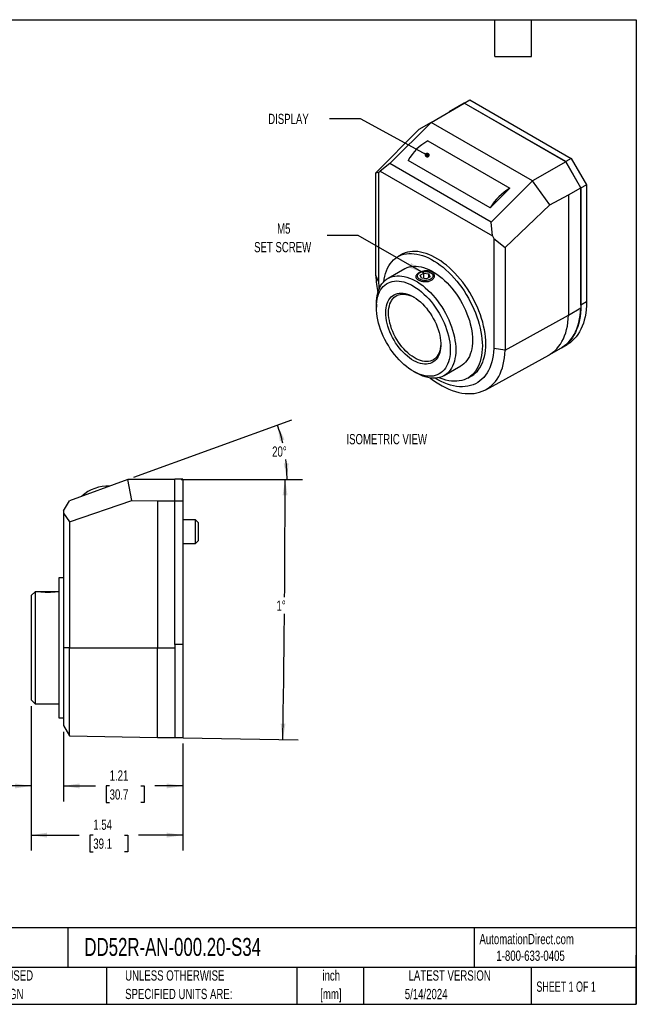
# Model space of a CAD drawing. Header units: inches. Extents: x 0.2 to 10.8, y 0.2 to 8.2.
# Tile 2 of 2: x 5.7 to 10.8, y 0.2 to 8.2. Entities that reach past the tile are written whole.
import ezdxf

# ---------------------------------------------------------------- set-up
doc = ezdxf.new("R2010")
doc.units = ezdxf.units.IN
doc.header["$MEASUREMENT"] = 0
doc.layers.add('DIMENSIONS', color=140, linetype='Continuous', lineweight=25)
doc.layers.add('TEXT', color=140, linetype='Continuous', lineweight=25)
doc.styles.add('SLDTEXTSTYLE0', font='TXT', dxfattribs={"width": 0.7})
doc.styles.add('SLDTEXTSTYLE1', font='TXT', dxfattribs={"width": 0.65})
doc.dimstyles.new('SLDDIMSTYLE0', dxfattribs={"dimtxt": 0.084961, "dimasz": 0.13, "dimexe": 0, "dimexo": 0.0625, "dimgap": 0.02124, "dimtad": 0, "dimtih": 1, "dimtoh": 1, "dimlfac": 1.25, "dimrnd": 1e-09, "dimdsep": 46, "dimtxsty": 'SLDTEXTSTYLE0', "dimsah": 1, "dimcen": 0.09, "dimadec": 0, "dimazin": 2, "dimtfac": 1, "dimtmove": 0, "dimatfit": 0, "dimfxl": 0, "dimfrac": 2, "dimtolj": 1, "dimtzin": 12, "dimarcsym": 0})
doc.dimstyles.new('SLDDIMSTYLE1', dxfattribs={"dimtxt": 0.084961, "dimasz": 0.13, "dimexe": 0, "dimexo": 0.0625, "dimgap": 0.02124, "dimtad": 0, "dimtih": 1, "dimtoh": 1, "dimlfac": 1.25, "dimrnd": 1e-09, "dimzin": 12, "dimdsep": 46, "dimtxsty": 'SLDTEXTSTYLE0', "dimsah": 1, "dimcen": 0.09, "dimadec": 0, "dimazin": 3, "dimtfac": 1, "dimtofl": 0, "dimtmove": 0, "dimatfit": 3, "dimfxl": 0, "dimfrac": 2, "dimtolj": 1, "dimtzin": 12, "dimarcsym": 0})
doc.dimstyles.new('SLDDIMSTYLE4', dxfattribs={"dimtxt": 0.084961, "dimasz": 0.13, "dimexe": 0, "dimexo": 0.0625, "dimgap": 0.02124, "dimtad": 0, "dimtih": 1, "dimtoh": 1, "dimdec": 4, "dimlfac": 1.25, "dimzin": 12, "dimdsep": 46, "dimtxsty": 'SLDTEXTSTYLE0', "dimsah": 1, "dimcen": 0.09, "dimadec": 0, "dimazin": 3, "dimtfac": 1, "dimtdec": 0, "dimtofl": 0, "dimtmove": 0, "dimatfit": 3, "dimfxl": 0, "dimfrac": 2, "dimtolj": 1, "dimtzin": 12, "dimarcsym": 0})
doc.dimstyles.new('SLDDIMSTYLE5', dxfattribs={"dimtxt": 0.18, "dimasz": 0.13, "dimexe": 0, "dimexo": 0.0625, "dimgap": 0, "dimtad": 0, "dimtih": 1, "dimtoh": 1, "dimdec": 0, "dimrnd": 1e-09, "dimzin": 0, "dimdsep": 46, "dimtxsty": 'Standard', "dimsah": 1, "dimcen": 0.09, "dimadec": 0, "dimazin": 0, "dimtfac": 0.13, "dimtdec": 0, "dimtofl": 0, "dimtmove": 0, "dimatfit": 3, "dimfxl": 0, "dimfrac": 2, "dimtolj": 1, "dimtzin": 0, "dimarcsym": 0})
doc.dimstyles.new('SLDDIMSTYLE6', dxfattribs={"dimtxt": 0.18, "dimasz": 0.04, "dimexe": 0, "dimexo": 0.0625, "dimgap": 0, "dimtad": 0, "dimtih": 1, "dimtoh": 1, "dimdec": 0, "dimrnd": 1e-09, "dimzin": 0, "dimdsep": 46, "dimtxsty": 'Standard', "dimblk1": 'DOT', "dimblk2": 'DOT', "dimsah": 1, "dimcen": 0.09, "dimadec": 0, "dimazin": 0, "dimtfac": 0.04, "dimtdec": 0, "dimtofl": 0, "dimtmove": 0, "dimatfit": 3, "dimldrblk": 'DOT', "dimfxl": 0, "dimfrac": 2, "dimtolj": 1, "dimtzin": 0, "dimarcsym": 0})

# ---------------------------------------------------------------- blocks, each defined once
blk = doc.blocks.new('_D_7')
at = {"layer": 'DIMENSIONS'}
for p, q in [((5.8352, 2.6726), (5.8352, 1.8991)), ((6.0992, 2.4642), (6.0992, 1.8991)), ((5.1949, 2.0241), (5.1663, 2.0241)), ((5.1663, 2.0241), (5.1663, 1.8891)), ((5.3766, 2.0241), (5.4052, 2.0241)), ((5.4052, 2.0241), (5.4052, 1.8891)), ((5.8352, 2.0241), (5.4918, 2.0241)), ((6.0992, 2.0241), (6.3492, 2.0241)), ((5.1663, 1.8891), (5.1949, 1.8891)), ((5.4052, 1.8891), (5.3766, 1.8891))]:
    blk.add_line(p, q, dxfattribs=at)
for points in [[(5.8352, 2.0241), (5.7052, 2.0441), (5.7052, 2.0041)], [(6.0992, 2.0241), (6.2292, 2.0041), (6.2292, 2.0441)]]:
    blk.add_solid(points, dxfattribs=at)
at = {"layer": 'DIMENSIONS', "char_height": 0.08333, "attachment_point": 1, "style": 'SLDTEXTSTYLE0'}
for s, insert in [('0.33', (5.1595, 2.1506)), ('8.4', (5.1949, 1.9965))]:
    blk.add_mtext(s, dxfattribs=dict(at, insert=insert))
blk = doc.blocks.new('_D_8')
at = {"layer": 'DIMENSIONS'}
for p, q in [((6.0992, 2.4642), (6.0992, 1.8991)), ((7.0672, 2.3678), (7.0672, 1.8991)), ((6.0992, 2.0241), (6.3578, 2.0241)), ((6.473, 2.0241), (6.4444, 2.0241)), ((6.4444, 2.0241), (6.4444, 1.8891)), ((6.7254, 2.0241), (6.754, 2.0241)), ((6.754, 2.0241), (6.754, 1.8891)), ((7.0672, 2.0241), (6.8406, 2.0241)), ((6.4444, 1.8891), (6.473, 1.8891)), ((6.754, 1.8891), (6.7254, 1.8891))]:
    blk.add_line(p, q, dxfattribs=at)
for points in [[(6.0992, 2.0241), (6.2292, 2.0041), (6.2292, 2.0441)], [(7.0672, 2.0241), (6.9372, 2.0441), (6.9372, 2.0041)]]:
    blk.add_solid(points, dxfattribs=at)
at = {"layer": 'DIMENSIONS', "char_height": 0.08333, "attachment_point": 1, "style": 'SLDTEXTSTYLE0'}
for s, insert in [('1.21', (6.473, 2.1506)), ('30.7', (6.473, 1.9965))]:
    blk.add_mtext(s, dxfattribs=dict(at, insert=insert))
blk = doc.blocks.new('_D_9')
at = {"layer": 'DIMENSIONS'}
for p, q in [((5.8352, 2.6726), (5.8352, 1.4996)), ((7.0672, 2.3678), (7.0672, 1.4996)), ((5.8352, 1.6246), (6.2251, 1.6246)), ((6.3402, 1.6246), (6.3117, 1.6246)), ((6.3117, 1.6246), (6.3117, 1.4895)), ((6.5927, 1.6246), (6.6212, 1.6246)), ((6.6212, 1.6246), (6.6212, 1.4895)), ((7.0672, 1.6246), (6.7078, 1.6246)), ((6.3117, 1.4895), (6.3402, 1.4895)), ((6.6212, 1.4895), (6.5927, 1.4895))]:
    blk.add_line(p, q, dxfattribs=at)
for points in [[(5.8352, 1.6246), (5.9652, 1.6046), (5.9652, 1.6446)], [(7.0672, 1.6246), (6.9372, 1.6446), (6.9372, 1.6046)]]:
    blk.add_solid(points, dxfattribs=at)
at = {"layer": 'DIMENSIONS', "char_height": 0.08333, "attachment_point": 1, "style": 'SLDTEXTSTYLE0'}
for s, insert in [('1.54', (6.3402, 1.751)), ('39.1', (6.3402, 1.597))]:
    blk.add_mtext(s, dxfattribs=dict(at, insert=insert))
blk = doc.blocks.new('_D_10')
at = {"layer": 'DIMENSIONS'}
for p, q in [((7.0532, 4.5146), (8.0228, 4.5146)), ((6.9124, 2.4177), (8.0043, 2.3987))]:
    blk.add_line(p, q, dxfattribs=at)
for start, end in [(359.547692, 0), (359, 359.483811)]:
    blk.add_arc((-113.2174, 4.5146), 121.1152, start, end, dxfattribs=at)
for points in [[(7.8978, 4.5146), (7.8777, 4.3846), (7.9177, 4.3846)], [(7.8793, 2.4009), (7.9015, 2.5305), (7.8615, 2.5312)]]:
    blk.add_solid(points, dxfattribs=at)
at = {"layer": 'DIMENSIONS', "insert": (7.828, 3.5309), "char_height": 0.08333, "attachment_point": 1, "style": 'SLDTEXTSTYLE0'}
blk.add_mtext('1°', dxfattribs=at)
blk = doc.blocks.new('_D_11')
at = {"layer": 'DIMENSIONS'}
for p, q in [((6.6689, 4.5317), (7.9534, 4.9992)), ((7.1172, 4.5154), (8.0387, 4.5154))]:
    blk.add_line(p, q, dxfattribs=at)
for start, end in [(13.22406, 20), (0, 7.12573)]:
    blk.add_arc((6.6241, 4.5154), 1.2895, start, end, dxfattribs=at)
for points in [[(7.8359, 4.9565), (7.8551, 4.8263), (7.8933, 4.8381)], [(7.9137, 4.5154), (7.9271, 4.6463), (7.8872, 4.6443)]]:
    blk.add_solid(points, dxfattribs=at)
at = {"layer": 'DIMENSIONS', "insert": (7.7927, 4.7828), "char_height": 0.08333, "attachment_point": 1, "style": 'SLDTEXTSTYLE0'}
blk.add_mtext('20°', dxfattribs=at)
blk = doc.blocks.new('_Dot')
at = {"color": 0, "linetype": 'ByBlock', "lineweight": -2}
blk.add_line((-0.5, 0), (-1, 0), dxfattribs=at)
at = {"color": 0, "linetype": 'ByBlock', "const_width": 0.5}
blk.add_lwpolyline([(-0.25, 0, 1), (0.25, 0, 1)], format="xyb", close=True, dxfattribs=at)

msp = doc.modelspace()

# ---------------------------------------------------------------- linework, layer by layer
for p, q in [((9.083562, 7.41577), (9.353137, 7.571392)), ((9.353137, 7.572045), (9.229817, 7.500831)), ((9.353137, 7.572045), (9.398392, 7.59817)), ((10.176775, 7.096569), (9.353137, 7.572045)), ((10.176775, 7.095916), (9.353137, 7.571392)), ((9.398392, 7.59817), (10.22203, 7.122694)), ((9.229817, 7.500831), (9.229817, 7.500201)), ((8.747853, 7.080871), (9.083562, 7.41577)), ((9.083562, 7.41577), (8.984593, 7.358614)), ((9.9072, 6.940294), (9.083562, 7.41577)), ((8.984593, 7.358614), (8.633927, 7.006638)), ((9.056537, 7.265868), (9.724046, 6.880524)), ((10.22203, 7.122694), (10.176775, 7.096569)), ((10.22203, 7.122694), (10.345349, 6.909099)), ((8.747853, 7.080871), (8.670278, 7.01858)), ((9.571491, 6.605395), (8.747853, 7.080871)), ((9.564575, 6.721437), (8.897066, 7.106782)), ((10.176775, 7.095916), (9.9072, 6.940294)), ((10.300094, 6.882973), (10.176775, 7.096569)), ((10.299529, 6.8833), (10.176775, 7.095916)), ((8.633927, 7.006638), (8.658774, 7.011084)), ((8.633927, 6.17071), (8.633927, 7.006638)), ((8.658774, 7.011084), (8.670278, 7.01858)), ((8.658774, 6.117178), (8.658774, 7.011084)), ((8.670278, 7.01858), (9.581184, 6.492726)), ((9.724046, 6.880524), (9.564575, 6.721437)), ((9.9072, 6.940294), (9.571491, 6.605395)), ((10.048543, 6.744408), (9.9072, 6.940294)), ((10.199968, 6.825825), (10.299529, 6.8833)), ((10.299529, 6.8833), (10.299529, 5.908024)), ((10.300094, 6.882973), (10.345349, 6.909099)), ((10.300094, 5.93056), (10.300094, 6.882973)), ((10.345349, 6.909099), (10.345349, 5.956685)), ((10.048543, 6.744408), (10.199968, 6.825825)), ((10.199968, 6.825825), (10.199968, 5.850549)), ((9.685418, 6.399626), (10.048543, 6.744408)), ((9.581184, 6.492726), (9.571491, 6.605395)), ((9.581184, 6.492726), (9.592689, 6.471946)), ((9.592689, 6.471946), (9.685418, 6.399626)), ((9.592689, 6.471946), (9.592689, 5.578041)), ((8.841354, 6.340218), (8.81307, 6.32389)), ((9.685418, 6.399626), (9.685418, 5.563697)), ((8.658774, 6.117178), (8.633927, 6.17071)), ((8.869466, 6.2262), (8.733701, 6.147824)), ((8.990461, 6.193534), (8.984998, 6.190379)), ((8.995069, 6.173913), (9.024463, 6.190882)), ((9.005828, 6.150733), (8.995069, 6.173913)), ((9.024463, 6.190882), (9.064615, 6.184671)), ((9.024463, 6.147851), (9.024463, 6.190882)), ((9.075374, 6.161491), (9.04598, 6.144522)), ((9.075374, 6.161491), (9.064615, 6.184671)), ((9.064615, 6.15528), (9.064615, 6.184671)), ((9.085445, 6.190379), (9.079983, 6.193534)), ((8.658774, 6.117178), (8.659194, 6.116936)), ((9.04598, 6.144522), (9.005828, 6.150733)), ((8.639242, 5.939047), (8.639242, 5.912922)), ((10.345349, 5.956685), (10.300094, 5.93056)), ((9.685418, 5.563697), (10.199968, 5.850549)), ((10.199968, 5.850549), (10.299529, 5.908024)), ((10.143325, 5.584063), (10.18858, 5.610188)), ((9.526783, 5.243545), (10.038669, 5.524637)), ((9.592269, 5.578283), (9.592689, 5.578041)), ((9.685418, 5.563697), (9.592689, 5.578041)), ((10.038669, 5.524637), (10.043364, 5.527281)), ((10.043364, 5.527281), (10.142925, 5.584756)), ((8.939006, 5.393658), (8.96163, 5.380594)), ((9.189664, 5.357988), (9.325428, 5.436363)), ((9.381824, 5.338673), (9.410108, 5.355001)), ((6.621945, 4.514622), (6.147181, 4.341822)), ((6.651907, 4.344695), (6.621945, 4.514622)), ((7.003181, 4.514622), (6.621945, 4.514622)), ((7.067181, 4.515422), (7.003181, 4.515422)), ((7.003181, 4.341022), (7.003181, 4.515422)), ((7.067181, 4.515422), (7.067181, 4.341022)), ((6.099181, 4.258683), (6.147181, 4.341822)), ((6.147181, 4.170365), (6.651907, 4.344695)), ((6.651907, 4.344695), (6.862381, 4.341022)), ((6.862381, 4.341022), (7.003181, 4.341022)), ((6.862381, 4.341022), (6.862381, 3.146622)), ((7.003181, 4.341022), (7.067181, 4.341022)), ((7.003181, 3.174622), (7.003181, 4.341022)), ((7.067181, 4.341022), (7.067181, 3.174622)), ((6.099181, 4.258683), (6.099181, 4.241369)), ((6.099181, 4.241369), (6.147181, 4.170365)), ((6.099181, 4.241369), (6.099181, 3.146622)), ((6.147181, 4.170365), (6.147181, 3.146622)), ((7.171181, 4.186622), (7.067181, 4.186622)), ((7.195181, 4.162622), (7.171181, 4.186622)), ((7.171181, 3.994622), (7.171181, 4.186622)), ((7.195181, 4.018622), (7.195181, 4.162622)), ((7.171181, 3.994622), (7.195181, 4.018622)), ((7.067181, 3.994622), (7.171181, 3.994622)), ((6.099181, 3.715422), (6.059181, 3.715422)), ((6.059181, 3.715422), (6.059181, 3.146622)), ((5.867181, 3.602622), (5.835181, 3.570622)), ((5.892678, 3.602622), (5.867181, 3.602622)), ((5.867181, 3.602622), (5.867181, 2.690622)), ((5.907889, 3.602622), (5.906076, 3.600808)), ((6.034472, 3.602622), (5.907889, 3.602622)), ((6.036297, 3.600797), (6.034472, 3.602622)), ((6.059181, 3.602622), (6.049886, 3.602622)), ((5.835181, 3.570622), (5.835181, 2.722622)), ((6.059181, 3.146622), (6.059181, 2.577822)), ((6.147181, 3.146622), (6.099181, 3.146622)), ((6.099181, 3.146622), (6.099181, 2.514244)), ((6.147181, 3.146622), (6.862381, 3.146622)), ((6.147181, 2.431105), (6.147181, 3.146622)), ((6.862381, 3.146622), (7.003181, 3.146622)), ((6.862381, 2.418622), (6.862381, 3.146622)), ((7.067181, 3.174622), (7.003181, 3.174622)), ((7.003181, 3.174622), (7.003181, 2.417822)), ((7.067181, 3.174622), (7.067181, 2.417822)), ((5.835181, 2.722622), (5.867181, 2.690622)), ((5.867181, 2.690622), (6.059181, 2.690622)), ((6.059181, 2.577822), (6.099181, 2.577822)), ((6.099181, 2.514244), (6.147181, 2.431105)), ((6.147181, 2.431105), (6.862381, 2.418622)), ((6.862381, 2.418622), (7.003181, 2.418622)), ((7.003181, 2.417822), (7.067181, 2.417822))]:
    msp.add_line(p, q)
at = {"flags": 128}
for points in [[(8.698419, 6.11987), (8.701587, 6.141963), (8.706497, 6.166064), (8.71278, 6.18899), (8.720415, 6.210659), (8.729373, 6.230996), (8.739625, 6.249928), (8.751133, 6.26739), (8.763858, 6.283321), (8.777755, 6.297663), (8.792774, 6.310367), (8.808864, 6.321389), (8.825967, 6.330689), (8.844024, 6.338234), (8.862971, 6.344), (8.882742, 6.347964), (8.903267, 6.350113), (8.924474, 6.35044), (8.946288, 6.348943), (8.968634, 6.345628), (8.991432, 6.340506), (9.014602, 6.333596), (9.038063, 6.324921), (9.061733, 6.314512), (9.085528, 6.302406), (9.109366, 6.288645), (9.133161, 6.273278), (9.156831, 6.256358), (9.180292, 6.237945), (9.203462, 6.218103), (9.22626, 6.196903), (9.248606, 6.174419), (9.27042, 6.150729), (9.291627, 6.125917), (9.312152, 6.10007), (9.331923, 6.07328), (9.35087, 6.045639), (9.368927, 6.017245), (9.38603, 5.988198), (9.40212, 5.9586), (9.417139, 5.928554), (9.431036, 5.898167), (9.443761, 5.867545), (9.455269, 5.836796), (9.465521, 5.806027), (9.474479, 5.775347), (9.482114, 5.744863), (9.488397, 5.714683), (9.493307, 5.684913), (9.496826, 5.655656), (9.498943, 5.627017), (9.499649, 5.599095)], [(9.527934, 5.615423), (9.527227, 5.643345), (9.525111, 5.671985), (9.521591, 5.701241), (9.516681, 5.731011), (9.510398, 5.761191), (9.502764, 5.791675), (9.493805, 5.822355), (9.483553, 5.853124), (9.472045, 5.883873), (9.45932, 5.914495), (9.445424, 5.944882), (9.430404, 5.974928), (9.414314, 6.004526), (9.397211, 6.033573), (9.379154, 6.061967), (9.360207, 6.089608), (9.340436, 6.116399), (9.319911, 6.142245), (9.298704, 6.167057), (9.27689, 6.190747), (9.254545, 6.213231), (9.231747, 6.234432), (9.208576, 6.254273), (9.185115, 6.272686), (9.161445, 6.289606), (9.13765, 6.304973), (9.113813, 6.318734), (9.090017, 6.33084), (9.066347, 6.341249), (9.042886, 6.349924), (9.019716, 6.356834), (8.996918, 6.361956), (8.974573, 6.365271), (8.952758, 6.366768), (8.931551, 6.366441), (8.911026, 6.364292), (8.891256, 6.360328), (8.872308, 6.354563), (8.854252, 6.347017), (8.841354, 6.340218)], [(8.869466, 6.2262), (8.873289, 6.228334), (8.88927, 6.235799), (8.906182, 6.241458), (8.923947, 6.245285), (8.942488, 6.247263), (8.96172, 6.247383), (8.981559, 6.245645), (9.001916, 6.242056), (9.022699, 6.236632), (9.043816, 6.229398), (9.065172, 6.220386), (9.086673, 6.209636), (9.108221, 6.197196), (9.129722, 6.183122), (9.151078, 6.167477), (9.172195, 6.15033), (9.192978, 6.131758), (9.213335, 6.111844), (9.233173, 6.090677), (9.252406, 6.068351), (9.270947, 6.044967), (9.288712, 6.020628), (9.305624, 5.995444), (9.321605, 5.969526), (9.336586, 5.942991), (9.350498, 5.915957), (9.36328, 5.888545), (9.374875, 5.860877), (9.385231, 5.833077), (9.394302, 5.805269), (9.402047, 5.777577), (9.408431, 5.750125), (9.413427, 5.723036), (9.417011, 5.69643), (9.419168, 5.670426), (9.419888, 5.64514), (9.419168, 5.620686), (9.417011, 5.597173), (9.413427, 5.574705), (9.408431, 5.553383), (9.402047, 5.533302), (9.394302, 5.514552), (9.385231, 5.497217), (9.374875, 5.481373), (9.36328, 5.467093), (9.350498, 5.454439), (9.336586, 5.443468), (9.325428, 5.436363)], [(8.639242, 5.939047), (8.639962, 5.963501), (8.642119, 5.987015), (8.645703, 6.009483), (8.650698, 6.030805), (8.657083, 6.050885), (8.664827, 6.069635), (8.673898, 6.086971), (8.684254, 6.102814), (8.695849, 6.117095), (8.708631, 6.129749), (8.722544, 6.14072), (8.737524, 6.149959), (8.753506, 6.157424), (8.770417, 6.163083), (8.788183, 6.16691), (8.806723, 6.168888), (8.825956, 6.169008), (8.845795, 6.16727), (8.866151, 6.163681), (8.886934, 6.158257), (8.908051, 6.151023), (8.929408, 6.142011), (8.950908, 6.131261), (8.972457, 6.118821), (8.993957, 6.104747), (9.015314, 6.089101), (9.036431, 6.071954), (9.057214, 6.053382), (9.07757, 6.033469), (9.097409, 6.012302), (9.116642, 5.989976), (9.135182, 5.966592), (9.152948, 5.942253), (9.169859, 5.917069), (9.185841, 5.891151), (9.200821, 5.864616), (9.214734, 5.837582), (9.227516, 5.81017), (9.239111, 5.782502), (9.249467, 5.754702), (9.258537, 5.726894), (9.266282, 5.699202), (9.272667, 5.67175), (9.277662, 5.64466), (9.281246, 5.618054), (9.283403, 5.592051), (9.284123, 5.566765), (9.283403, 5.542311), (9.281246, 5.518798), (9.277662, 5.49633), (9.272667, 5.475008), (9.266282, 5.454927), (9.258537, 5.436177), (9.249467, 5.418841), (9.239111, 5.402998), (9.227516, 5.388718), (9.214734, 5.376063), (9.200821, 5.365093), (9.185841, 5.355854), (9.169859, 5.348388), (9.152948, 5.342729), (9.135182, 5.338902), (9.116642, 5.336924), (9.097409, 5.336804), (9.07757, 5.338543), (9.057214, 5.342132), (9.036431, 5.347555), (9.015314, 5.354789), (8.993957, 5.363802), (8.972457, 5.374552), (8.96163, 5.380594)], [(8.990468, 6.193538), (8.999178, 6.197736), (9.009047, 6.200968), (9.019757, 6.203132), (9.030964, 6.204157), (9.042308, 6.20401), (9.053424, 6.202696), (9.063955, 6.200257), (9.073563, 6.196772), (9.081938, 6.192353), (9.088812, 6.187141), (9.093963, 6.181305), (9.097227, 6.175031), (9.098497, 6.168522), (9.097734, 6.161986), (9.094961, 6.155634), (9.090269, 6.149671), (9.083807, 6.144286), (9.075783, 6.139654), (9.066456, 6.135924), (9.056125, 6.133215), (9.045123, 6.131615), (9.033801, 6.131174), (9.022526, 6.131907), (9.011659, 6.133791), (9.001549, 6.136765), (8.992521, 6.140733), (8.984865, 6.145568), (8.978829, 6.151114), (8.974604, 6.157194), (8.972328, 6.163611), (8.972074, 6.17016), (8.973849, 6.17663), (8.977596, 6.182812), (8.983196, 6.188509), (8.990468, 6.193538)], [(8.639242, 5.912922), (8.639956, 5.936395), (8.642096, 5.958932), (8.645651, 5.980425), (8.650604, 6.000771), (8.656931, 6.019873), (8.664604, 6.037641), (8.673584, 6.05399), (8.683829, 6.068842), (8.69529, 6.082126), (8.707913, 6.093779), (8.721638, 6.103746), (8.736398, 6.111978), (8.752125, 6.118437), (8.768742, 6.123091), (8.786171, 6.12592), (8.804328, 6.126908), (8.823127, 6.126052), (8.842479, 6.123355), (8.862291, 6.118831), (8.882469, 6.112501), (8.902917, 6.104395), (8.923536, 6.094552), (8.94423, 6.083018), (8.964899, 6.069849), (8.985445, 6.055107), (9.00577, 6.038863), (9.025777, 6.021194), (9.04537, 6.002184), (9.064457, 5.981924), (9.082947, 5.960511), (9.10075, 5.938045), (9.117784, 5.914636), (9.133965, 5.890393), (9.149217, 5.865433), (9.163469, 5.839874), (9.17665, 5.813839), (9.1887, 5.787451), (9.199559, 5.760836), (9.209177, 5.734122), (9.217509, 5.707434), (9.224513, 5.680901), (9.230156, 5.654649), (9.234413, 5.628802), (9.237262, 5.603485), (9.23869, 5.578818), (9.23869, 5.554918), (9.237262, 5.5319), (9.234413, 5.509872), (9.230156, 5.48894), (9.224513, 5.469204), (9.217509, 5.450758), (9.209177, 5.433689), (9.199559, 5.418079), (9.1887, 5.404003), (9.17665, 5.391527), (9.163469, 5.380711), (9.149217, 5.371606), (9.133965, 5.364256), (9.117784, 5.358696), (9.10075, 5.354952), (9.082947, 5.353043), (9.064457, 5.352977), (9.04537, 5.354754), (9.025777, 5.358367), (9.00577, 5.363797), (8.985445, 5.371019), (8.964899, 5.38), (8.94423, 5.390694), (8.923536, 5.403053), (8.902917, 5.417017), (8.882469, 5.432519), (8.862291, 5.449486), (8.842479, 5.467836), (8.823127, 5.487483), (8.804328, 5.508332), (8.786171, 5.530284), (8.768742, 5.553235), (8.752125, 5.577076), (8.736398, 5.601692), (8.721638, 5.626966), (8.707913, 5.652779), (8.69529, 5.679006), (8.683829, 5.705523), (8.673584, 5.732204), (8.664604, 5.758921), (8.656931, 5.785547), (8.650604, 5.811955), (8.645651, 5.83802), (8.642096, 5.863617), (8.639956, 5.888624), (8.639242, 5.912922)], [(8.662966, 6.065532), (8.661014, 6.085994), (8.659194, 6.116936)], [(8.715609, 5.868836), (8.716316, 5.888929), (8.71843, 5.908079), (8.72194, 5.926165), (8.726822, 5.943073), (8.733046, 5.958697), (8.740572, 5.972936), (8.749353, 5.985703), (8.759334, 5.996914), (8.770451, 6.006501), (8.782634, 6.014401), (8.795805, 6.020566), (8.809883, 6.024956), (8.824777, 6.027543), (8.840394, 6.028311), (8.856634, 6.027256), (8.873395, 6.024383), (8.890572, 6.019712), (8.908055, 6.013271), (8.925734, 6.005102), (8.943498, 5.995255), (8.961233, 5.983793), (8.978828, 5.97079), (8.996172, 5.956326), (9.013154, 5.940493), (9.029668, 5.923392), (9.045609, 5.905131), (9.060877, 5.885824), (9.075374, 5.865594), (9.089009, 5.84457), (9.101696, 5.822883), (9.113356, 5.800672), (9.123913, 5.778075), (9.133301, 5.755237), (9.141461, 5.732302), (9.148342, 5.709415), (9.153899, 5.686719), (9.158098, 5.66436), (9.160913, 5.642478), (9.162324, 5.621211), (9.162324, 5.600695), (9.160913, 5.581058), (9.158098, 5.562425), (9.153899, 5.544914), (9.148342, 5.528635), (9.141461, 5.513692), (9.133301, 5.500178), (9.123913, 5.48818), (9.113356, 5.477773), (9.101696, 5.469022), (9.089009, 5.461984), (9.075374, 5.456703), (9.060877, 5.453211), (9.045609, 5.451532), (9.029668, 5.451676), (9.013154, 5.453641), (8.996172, 5.457416), (8.978828, 5.462977), (8.961233, 5.470288), (8.943498, 5.479303), (8.925734, 5.489966), (8.908055, 5.502208), (8.890572, 5.515953), (8.873395, 5.531113), (8.856634, 5.547593), (8.840394, 5.565288), (8.824777, 5.584087), (8.809883, 5.603871), (8.795805, 5.624514), (8.782634, 5.645886), (8.770451, 5.667853), (8.759334, 5.690275), (8.749353, 5.71301), (8.740572, 5.735914), (8.733046, 5.758844), (8.726822, 5.781653), (8.72194, 5.804198), (8.71843, 5.826337), (8.716316, 5.847928), (8.715609, 5.868836)], [(8.738237, 5.868836), (8.738943, 5.888395), (8.741055, 5.907009), (8.744561, 5.924555), (8.749437, 5.940914), (8.755649, 5.955979), (8.763158, 5.969648), (8.771912, 5.981832), (8.781854, 5.992449), (8.792917, 6.001429), (8.805028, 6.008711), (8.818107, 6.014247), (8.832065, 6.018001), (8.846811, 6.019947), (8.862246, 6.020073), (8.878267, 6.018377), (8.894769, 6.014871), (8.91164, 6.009578), (8.928769, 6.002533), (8.944821, 5.994456)], [(10.300094, 5.93056), (10.299385, 5.899158), (10.297258, 5.868659), (10.29372, 5.839142), (10.288779, 5.810688), (10.282449, 5.78337), (10.274748, 5.757262), (10.265694, 5.732433), (10.255312, 5.708949), (10.24363, 5.686871), (10.230679, 5.666259), (10.216493, 5.647167), (10.201109, 5.629645), (10.184568, 5.613741), (10.166915, 5.599496), (10.148196, 5.586949), (10.128461, 5.576132), (10.125529, 5.574714)], [(10.345349, 5.956685), (10.344639, 5.925283), (10.342513, 5.894784), (10.338974, 5.865267), (10.334034, 5.836813), (10.327704, 5.809495), (10.320002, 5.783387), (10.310949, 5.758558), (10.300567, 5.735074), (10.288885, 5.712996), (10.275934, 5.692384), (10.261747, 5.673292), (10.246364, 5.65577), (10.229823, 5.639866), (10.21217, 5.625622), (10.193451, 5.613074), (10.18858, 5.610188)], [(9.162427, 5.61751), (9.162324, 5.614024), (9.160914, 5.594921), (9.158102, 5.576827), (9.153908, 5.55986), (9.148359, 5.544135), (9.141493, 5.529756), (9.133355, 5.516818), (9.123999, 5.505408), (9.113488, 5.495602), (9.101891, 5.487464), (9.089286, 5.48105), (9.075756, 5.476401), (9.061392, 5.473549), (9.046289, 5.472512), (9.030548, 5.473298), (9.014273, 5.475901), (8.997573, 5.480304), (8.980558, 5.486478), (8.963343, 5.494381), (8.946042, 5.503962), (8.928769, 5.515155), (8.91164, 5.527887), (8.894769, 5.542074), (8.878267, 5.55762), (8.862246, 5.574422), (8.846811, 5.592368), (8.832065, 5.611339), (8.818107, 5.631209), (8.805028, 5.651845), (8.792917, 5.673111), (8.781854, 5.694864), (8.771912, 5.716959), (8.763158, 5.739251), (8.755649, 5.76159), (8.749437, 5.783827), (8.744561, 5.805816), (8.741055, 5.827408), (8.738943, 5.848462), (8.738237, 5.868836)], [(10.043364, 5.527281), (10.051053, 5.531904), (10.06977, 5.544821), (10.087394, 5.559459), (10.103877, 5.57578), (10.119175, 5.593739), (10.133247, 5.613288), (10.146055, 5.634374), (10.157564, 5.656941), (10.167742, 5.680926), (10.176563, 5.706265), (10.184003, 5.73289), (10.190041, 5.760729), (10.194661, 5.789706), (10.19785, 5.819744), (10.199601, 5.85076)], [(10.142925, 5.584756), (10.150614, 5.589379), (10.169331, 5.602296), (10.186954, 5.616934), (10.203438, 5.633255), (10.218736, 5.651214), (10.232808, 5.670764), (10.245616, 5.69185), (10.257124, 5.714416), (10.267303, 5.738401), (10.276124, 5.76374), (10.283563, 5.790365), (10.289601, 5.818204), (10.294221, 5.847181), (10.297411, 5.877219), (10.299162, 5.908235)], [(9.410108, 5.355001), (9.414314, 5.357502), (9.430404, 5.368523), (9.445424, 5.381228), (9.45932, 5.39557), (9.472045, 5.4115), (9.483553, 5.428962), (9.493805, 5.447895), (9.502764, 5.468232), (9.510398, 5.489901), (9.516681, 5.512826), (9.521591, 5.536928), (9.525111, 5.562121), (9.527227, 5.588317), (9.527934, 5.615423)], [(9.076384, 5.338703), (9.091556, 5.327395), (9.118729, 5.308435), (9.146012, 5.291046), (9.173332, 5.275274), (9.200616, 5.261163), (9.227788, 5.24875), (9.254777, 5.238068), (9.281509, 5.229147), (9.307912, 5.222011), (9.333915, 5.216679), (9.359447, 5.213165), (9.38444, 5.211479), (9.408825, 5.211626), (9.432538, 5.213604), (9.455514, 5.217409), (9.477692, 5.223031), (9.49901, 5.230453), (9.519412, 5.239657), (9.538843, 5.250617), (9.55725, 5.263304), (9.574583, 5.277684), (9.590796, 5.293717), (9.605845, 5.31136), (9.619689, 5.330566), (9.632291, 5.351283), (9.643616, 5.373455), (9.653635, 5.397021), (9.66232, 5.421919), (9.669647, 5.448082), (9.675598, 5.475438), (9.680155, 5.503913), (9.683307, 5.533431), (9.685045, 5.563912)], [(9.592269, 5.578283), (9.590449, 5.549443), (9.587193, 5.521594), (9.582513, 5.494822), (9.576422, 5.46921), (9.56894, 5.444838), (9.560088, 5.42178), (9.549896, 5.400107), (9.538393, 5.379887), (9.525617, 5.361182), (9.511605, 5.34405), (9.496402, 5.328543), (9.480054, 5.31471), (9.462612, 5.302593), (9.444129, 5.29223), (9.424664, 5.283652), (9.404275, 5.276886), (9.383026, 5.271954), (9.360982, 5.26887), (9.338212, 5.267643), (9.314786, 5.268279), (9.290776, 5.270773), (9.266257, 5.27512), (9.241303, 5.281305), (9.215993, 5.28931), (9.190404, 5.299109), (9.164615, 5.310673), (9.138706, 5.323965), (9.116141, 5.336897)], [(9.499649, 5.599095), (9.498943, 5.571988), (9.496826, 5.545793), (9.493307, 5.5206), (9.488397, 5.496498), (9.482114, 5.473573), (9.474479, 5.451903), (9.465521, 5.431567), (9.455269, 5.412634), (9.443761, 5.395172), (9.431036, 5.379242), (9.417139, 5.3649), (9.40212, 5.352195), (9.38603, 5.341174), (9.368927, 5.331874), (9.35087, 5.324328), (9.331923, 5.318563), (9.312152, 5.314599), (9.291627, 5.31245), (9.27042, 5.312123), (9.248606, 5.31362), (9.22626, 5.316935), (9.203462, 5.322056), (9.180292, 5.328967), (9.156831, 5.337642), (9.147812, 5.341414)]]:
    msp.add_lwpolyline(points, dxfattribs=at)
for centre, radius, start, end in [((9.274047, 6.888361), 0.435686, 119.9493982, 149.9121861), ((9.938882, 6.505697), 0.432029, 119.819592, 150.0419924), ((9.500374, 6.202532), 0.866666, 182.1184991, 191.4013238), ((6.459065, 4.148855), 0.312, 87.3801351, 132.6198649)]:
    msp.add_arc(centre, radius, start, end)
for points, knots in [([(9.086019, 6.132748), (9.078849, 6.128725), (9.070439, 6.1257), (9.052347, 6.121948), (9.04248, 6.121189), (9.027655, 6.121759), (9.022623, 6.122236), (9.012826, 6.123718), (9.008041, 6.124716), (8.99871, 6.127232), (8.994258, 6.128727), (8.985985, 6.13211), (8.982088, 6.134034), (8.975199, 6.138143), (8.972185, 6.140328), (8.967012, 6.144964), (8.964891, 6.147398), (8.960096, 6.154758), (8.958884, 6.159945), (8.959966, 6.16752), (8.960804, 6.170055), (8.963388, 6.175051), (8.965106, 6.177476), (8.969351, 6.182215), (8.971907, 6.18455), (8.977715, 6.189008), (8.980944, 6.191121), (8.988038, 6.195126), (8.991946, 6.197034), (9.000169, 6.200491), (9.004491, 6.20205), (9.013561, 6.204804), (9.018332, 6.205998), (9.027956, 6.207885), (9.032851, 6.208593), (9.042824, 6.209469), (9.047787, 6.209624), (9.057557, 6.209318), (9.062434, 6.208848), (9.071702, 6.207252), (9.076113, 6.206134), (9.084465, 6.2032), (9.088312, 6.201411), (9.09518, 6.19728), (9.098265, 6.194889), (9.103422, 6.189713), (9.105507, 6.18694), (9.108731, 6.181057), (9.109859, 6.177933), (9.111082, 6.171693), (9.111203, 6.16854), (9.110488, 6.1622), (9.109643, 6.159043), (9.107098, 6.152998), (9.105394, 6.150076), (9.098977, 6.141656), (9.093189, 6.136771), (9.086019, 6.132748)], [0, 0, 0, 0, 0.0625, 0.0625, 0.125, 0.125, 0.15625, 0.15625, 0.1875, 0.1875, 0.21875, 0.21875, 0.25, 0.25, 0.28125, 0.28125, 0.3125, 0.3125, 0.375, 0.375, 0.40625, 0.40625, 0.4375, 0.4375, 0.46875, 0.46875, 0.5, 0.5, 0.53125, 0.53125, 0.5625, 0.5625, 0.59375, 0.59375, 0.625, 0.625, 0.65625, 0.65625, 0.6875, 0.6875, 0.71875, 0.71875, 0.75, 0.75, 0.78125, 0.78125, 0.8125, 0.8125, 0.84375, 0.84375, 0.875, 0.875, 0.90625, 0.90625, 0.9375, 0.9375, 1, 1, 1, 1]), ([(5.970147, 3.596761), (5.964027, 3.596835), (5.95361, 3.59696), (5.939458, 3.597679), (5.924488, 3.598749), (5.908891, 3.600373), (5.896756, 3.60198), (5.892251, 3.60265), (5.892619, 3.602595), (5.892678, 3.602587)], [0, 0, 0, 0, 0.15553963, 0.264753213, 0.376777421, 0.5813519, 0.77366548, 0.964223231, 1, 1, 1, 1]), ([(6.049886, 3.602616), (6.049711, 3.602591), (6.049347, 3.602537), (6.046022, 3.602055), (6.040478, 3.601298), (6.032576, 3.600314), (6.022632, 3.599242), (6.010931, 3.598217), (5.998062, 3.597398), (5.984289, 3.596845), (5.974906, 3.596789), (5.970147, 3.596761)], [0, 0, 0, 0, 0.09493435, 0.19855821, 0.3058123, 0.41721043, 0.53243548, 0.64747356, 0.76611275, 0.88137559, 1, 1, 1, 1])]:
    msp.add_open_spline(points, degree=3, knots=knots)
at = {"layer": 'TEXT'}
for p, q in [((0.25, 8.25), (10.75, 8.25)), ((9.6, 7.95), (9.6, 8.25)), ((9.9, 7.95), (9.9, 8.25)), ((10.75, 8.25), (10.75, 0.25)), ((9.6, 7.95), (9.9, 7.95)), ((10.75, 0.871107), (0.25, 0.871107)), ((6.13224, 0.871107), (6.13224, 0.55)), ((9.432101, 0.871107), (9.432101, 0.55)), ((10.75, 0.25), (10.75, 0.65)), ((10.75, 0.55), (0.25, 0.55)), ((6.448038, 0.55), (6.448038, 0.25)), ((7.993083, 0.55), (7.993083, 0.25)), ((8.535909, 0.55), (8.535909, 0.25)), ((9.89562, 0.55), (9.89562, 0.25)), ((0.25, 0.25), (10.75, 0.25))]:
    msp.add_line(p, q, dxfattribs=at)

# ---------------------------------------------------------------- texts
at = {"color": 179, "linetype": 'Continuous', "lineweight": 18, "char_height": 0.08333333, "attachment_point": 1, "style": 'SLDTEXTSTYLE0'}
for s, insert in [('AutomationDirect.com', (9.476179, 0.821911)), ('1-800-633-0405', (9.613842, 0.686497))]:
    msp.add_mtext(s, dxfattribs=dict(at, insert=insert))
at = {"layer": 'DIMENSIONS', "style": 'SLDTEXTSTYLE0'}
for s, insert, char_height, attachment_point in [('DISPLAY', (7.760385, 7.485557), 0.0833333, 1), ('M5', (7.887105, 6.594411), 0.0833333, 2), ('SET SCREW', (7.877836, 6.443929), 0.0833333, 2), ('ISOMETRIC VIEW', (8.395937, 4.883916), 0.08333333, 1)]:
    msp.add_mtext(s, dxfattribs=dict(at, insert=insert, char_height=char_height, attachment_point=attachment_point))
at = {"layer": 'TEXT'}
for s, insert, char_height, attachment_point, style in [('DD52R-AN-000.20-S34', (6.268021, 0.789182), 0.14583333, 1, 'SLDTEXTSTYLE0'), ('METRIC UNITS USED', (5.058204, 0.526141), 0.08333333, 1, 'SLDTEXTSTYLE0'), ('UNLESS OTHERWISE', (6.598737, 0.526141), 0.08333333, 1, 'SLDTEXTSTYLE0'), ('inch', (8.272598, 0.526035), 0.0833333, 2, 'SLDTEXTSTYLE0'), ('LATEST VERSION', (9.234336, 0.526141), 0.08333333, 2, 'SLDTEXTSTYLE0'), ('SHEET 1 OF 1', (9.938633, 0.435098), 0.08333333, 1, 'SLDTEXTSTYLE1'), ('FOR PART DESIGN', (5.058204, 0.37566), 0.08333333, 1, 'SLDTEXTSTYLE0'), ('SPECIFIED UNITS ARE:', (6.598737, 0.37566), 0.08333333, 1, 'SLDTEXTSTYLE0'), ('[mm]', (8.269801, 0.375554), 0.0833333, 2, 'SLDTEXTSTYLE0'), ('5/14/2024', (9.043366, 0.3751), 0.0833333, 2, 'SLDTEXTSTYLE0')]:
    msp.add_mtext(s, dxfattribs=dict(at, insert=insert, char_height=char_height, attachment_point=attachment_point, style=style))

# ---------------------------------------------------------------- dimensions: what is measured, and where the dimension line sits
at = {"layer": 'DIMENSIONS'}
for base, line1, line2, picture, middle in [((7.911188, 4.595558), ((6.621945, 4.514622), (6.147181, 4.341822)), ((7.067181, 4.515422), (7.003181, 4.515422)), '_D_11', (7.893458, 4.7429)), ((7.887182, 2.912164), ((7.003181, 4.514622), (6.621945, 4.514622)), ((6.147181, 2.431105), (6.862381, 2.418622)), '_D_10', (7.893458, 3.491001))]:
    dim = msp.add_angular_dim_2l(base=base, line1=line1, line2=line2, dimstyle='SLDDIMSTYLE4', dxfattribs=at)
    dim.commit()
    dim.dimension.update_dxf_attribs({"geometry": picture, "text_midpoint": middle, "dimtype": 162})
for base, p1, p2, dimstyle, picture, middle in [((5.835181, 2.024121), (6.099181, 2.514244), (5.835181, 2.722622), 'SLDDIMSTYLE0', '_D_7', (5.285747, 2.024121)), ((7.067181, 1.624564), (5.835181, 2.722622), (7.067181, 2.417822), 'SLDDIMSTYLE1', '_D_9', (6.46643, 1.624564)), ((7.067181, 2.024121), (6.099181, 2.514244), (7.067181, 2.417822), 'SLDDIMSTYLE1', '_D_8', (6.599206, 2.024121))]:
    dim = msp.add_linear_dim(base=base, p1=p1, p2=p2, dimstyle=dimstyle, dxfattribs=at)
    dim.commit()
    dim.dimension.update_dxf_attribs({"geometry": picture, "text_midpoint": middle, "dimtype": 160})

# ---------------------------------------------------------------- leaders
for points, dimstyle in [([(9.0523, 7.149561), (8.508876, 7.445145), (8.258876, 7.445145)], 'SLDDIMSTYLE6'), ([(9.024463, 6.190882), (8.490589, 6.496177), (8.240589, 6.496177)], 'SLDDIMSTYLE5')]:
    msp.add_leader(points, dimstyle=dimstyle, dxfattribs=at)

doc.saveas('drawing.dxf')
